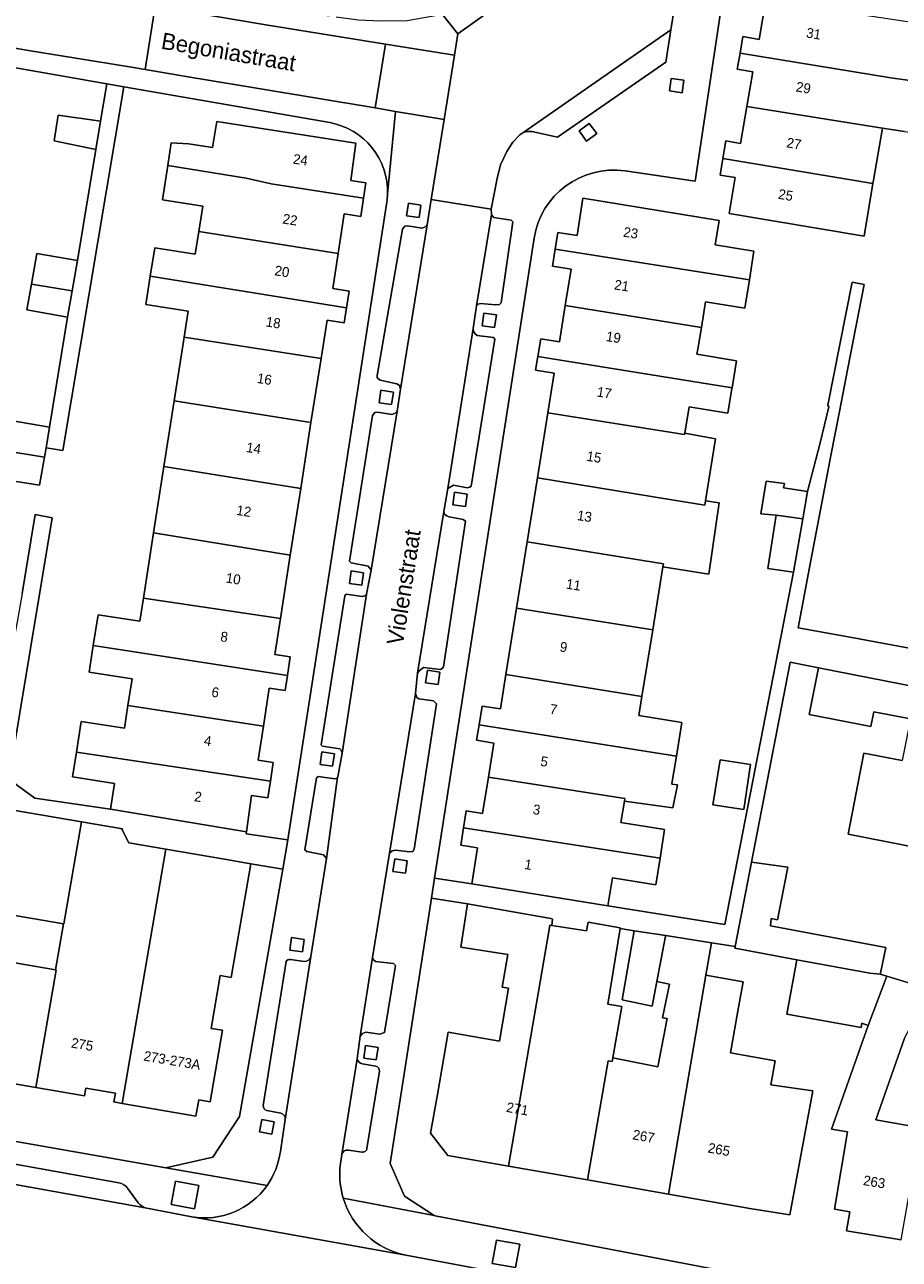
# Model space of a CAD drawing. Header units: metres. Extents: x 151448 to 154749, y 463108 to 465296.
# Tile 187 of 256: x 153318 to 153384, y 463308 to 463402. Entities that reach past the tile are written whole.
import ezdxf
from ezdxf.enums import TextEntityAlignment as Align

# ---------------------------------------------------------------- set-up
doc = ezdxf.new("R2010")
doc.units = ezdxf.units.M
for name, color, linetype, lineweight in [('B-PV-GR-GROENVOORZIENING-GV', 253, 'Continuous', 9), ('B-PV-OG-BEBOUWING-GV', 1, 'Continuous', 9), ('B-PV-OG-BEBOUWING-T18', 2, 'Continuous', 9), ('B-PV-OG-TERREIN_ERF-GV', 253, 'Continuous', 9), ('B-PV-OG-TOPOGRAFIE-T18', 2, 'Continuous', 9), ('B-PV-VH-OPENVERHARDING_BETONSTRAATSTEEN-GV', 253, 'Continuous', 9), ('B-PV-VH-OPENVERHARDING_STRAATBAKSTEEN-GV', 253, 'Continuous', 9), ('B-PV-VH-OPENVERHARDING_TEGEL-GV', 253, 'Continuous', 9)]:
    doc.layers.add(name, color=color, linetype=linetype, lineweight=lineweight)
doc.styles.add('Drong', font='txt', dxfattribs={"height": 1.8})

msp = doc.modelspace()

# ---------------------------------------------------------------- linework, layer by layer
at = {"layer": 'B-PV-GR-GROENVOORZIENING-GV', "flags": 128}
for points in [[(153366.924, 463396.603), (153367.875, 463396.469), (153368.01, 463397.42), (153367.059, 463397.554)], [(153360.824, 463394.137), (153360.051, 463393.567), (153360.62, 463392.794), (153361.393, 463393.364)], [(153346.96, 463387.124), (153347.911, 463386.99), (153348.046, 463387.941), (153347.096, 463388.075)], [(153352.691, 463378.778), (153353.642, 463378.644), (153353.777, 463379.595), (153352.826, 463379.729)], [(153344.869, 463372.926), (153345.82, 463372.792), (153345.955, 463373.743), (153345.005, 463373.877)], [(153350.469, 463365.183), (153351.42, 463365.049), (153351.555, 463366), (153350.605, 463366.134)], [(153342.61, 463359.213), (153343.561, 463359.079), (153343.696, 463360.03), (153342.746, 463360.164)], [(153348.405, 463351.677), (153349.356, 463351.543), (153349.491, 463352.494), (153348.541, 463352.628)], [(153340.389, 463345.475), (153341.34, 463345.341), (153341.475, 463346.292), (153340.525, 463346.426)], [(153345.924, 463337.353), (153346.875, 463337.219), (153347.01, 463338.17), (153346.06, 463338.304)], [(153338.094, 463331.381), (153339.045, 463331.247), (153339.18, 463332.198), (153338.23, 463332.332)], [(153343.706, 463323.185), (153344.657, 463323.051), (153344.792, 463324.002), (153343.842, 463324.136)], [(153336.717, 463317.408), (153336.903, 463318.35), (153335.961, 463318.537), (153335.775, 463317.595)], [(153329.082, 463312.066), (153330.853, 463311.742), (153331.177, 463313.512), (153329.407, 463313.837)], [(153353.454, 463307.607), (153355.225, 463307.283), (153355.549, 463309.054), (153353.778, 463309.378)]]:
    msp.add_lwpolyline(points, close=True, dxfattribs=at)
at = {"layer": 'B-PV-OG-BEBOUWING-GV', "flags": 128}
for points in [[(153372.278, 463399.466), (153383.725, 463397.587), (153385.903, 463397.281), (153385.91, 463397.334), (153385.936, 463397.37), (153386.314, 463397.316), (153386.992, 463401.379), (153387.018, 463401.532), (153376.719, 463403.083), (153374.245, 463403.5), (153373.741, 463400.511), (153372.489, 463400.722)], [(153372.278, 463399.466), (153372.072, 463398.244), (153373.238, 463398.048), (153372.794, 463395.408), (153383.09, 463393.783), (153384.763, 463393.519), (153385.362, 463393.438), (153385.903, 463397.281), (153383.725, 463397.587)], [(153323.351, 463392.15), (153323.712, 463394.297), (153320.509, 463394.751), (153320.184, 463392.811)], [(153372.794, 463395.408), (153372.325, 463392.622), (153371.205, 463392.81), (153370.978, 463391.463), (153382.374, 463389.568), (153382.417, 463389.821), (153383.09, 463393.783)], [(153328.818, 463390.943), (153334.787, 463389.992), (153336.67, 463389.547), (153343.69, 463388.474), (153343.872, 463389.639), (153342.724, 463389.794), (153343.107, 463392.633), (153332.541, 463394.293), (153332.229, 463392.308), (153330.398, 463392.596), (153329.087, 463392.663)], [(153343.69, 463388.474), (153336.67, 463389.547), (153334.787, 463389.992), (153328.818, 463390.943), (153328.411, 463388.336), (153331.481, 463387.857), (153331.181, 463385.935), (153341.758, 463384.255), (153342.229, 463387.268), (153343.471, 463387.074)], [(153382.374, 463389.568), (153370.978, 463391.463), (153370.768, 463390.214), (153371.915, 463390.021), (153371.458, 463387.309), (153381.704, 463385.584)], [(153358.233, 463384.581), (153372.988, 463382.274), (153373.336, 463384.442), (153370.394, 463384.922), (153370.696, 463386.77), (153360.352, 463388.459), (153359.898, 463385.626), (153358.438, 463385.86)], [(153342.39, 463380.128), (153342.591, 463381.415), (153341.345, 463381.609), (153341.758, 463384.255), (153331.181, 463385.935), (153330.911, 463384.208), (153327.827, 463384.69), (153327.493, 463382.549)], [(153358.233, 463384.581), (153358.027, 463383.292), (153359.444, 463383.064), (153359.002, 463380.307), (153369.343, 463378.654), (153369.658, 463380.588), (153372.639, 463380.101), (153372.988, 463382.274)], [(153318.461, 463381.947), (153321.551, 463381.42), (153321.955, 463383.72), (153318.868, 463384.262)], [(153342.39, 463380.128), (153327.493, 463382.549), (153327.156, 463380.392), (153330.377, 463379.889), (153330.069, 463377.92), (153340.458, 463376.296), (153340.914, 463379.214), (153342.216, 463379.011)], [(153321.202, 463379.431), (153321.551, 463381.42), (153318.461, 463381.947), (153318.114, 463379.974)], [(153359.002, 463380.307), (153358.562, 463377.56), (153357.142, 463377.788), (153356.925, 463376.435), (153371.672, 463374.067), (153372.002, 463376.126), (153369.01, 463376.616), (153369.074, 463377.007), (153369.343, 463378.654)], [(153340.458, 463376.296), (153330.069, 463377.92), (153329.313, 463373.075), (153339.697, 463371.424)], [(153357.68, 463372.178), (153368.068, 463370.536), (153368.081, 463370.617), (153368.409, 463372.625), (153371.363, 463372.143), (153371.64, 463373.87), (153371.672, 463374.067), (153356.925, 463376.435), (153356.758, 463375.396), (153358.16, 463375.171)], [(153328.534, 463368.091), (153338.915, 463366.415), (153339.697, 463371.424), (153329.313, 463373.075)], [(153357.68, 463372.178), (153356.89, 463367.245), (153367.252, 463365.541), (153369.599, 463365.155), (153369.654, 463365.488), (153370.411, 463370.201), (153368.081, 463370.617), (153368.068, 463370.536)], [(153316.357, 463369.312), (153319.463, 463368.809), (153319.579, 463369.503), (153319.844, 463371.09), (153316.74, 463371.608)], [(153319.463, 463368.809), (153316.357, 463369.312), (153315.998, 463367.157), (153319.079, 463366.68)], [(153338.915, 463366.415), (153328.534, 463368.091), (153327.747, 463363.05), (153338.126, 463361.364)], [(153369.654, 463365.488), (153369.599, 463365.155), (153367.252, 463365.541), (153356.89, 463367.245), (153356.108, 463362.366), (153366.462, 463360.702), (153366.424, 463360.471), (153369.913, 463359.934), (153370.682, 463365.329)], [(153375.013, 463364.391), (153377.046, 463364.112), (153377.406, 463366.186), (153375.572, 463366.475), (153375.655, 463366.806), (153374.261, 463366.992), (153373.861, 463364.504)], [(153377.046, 463364.112), (153375.013, 463364.391), (153374.392, 463360.361), (153376.344, 463360.062)], [(153327.747, 463363.05), (153326.975, 463358.105), (153337.377, 463356.567), (153338.126, 463361.364)], [(153366.424, 463360.471), (153366.462, 463360.702), (153356.108, 463362.366), (153355.304, 463357.349), (153365.646, 463355.705)], [(153323.167, 463354.518), (153337.903, 463352.231), (153338.125, 463353.649), (153336.95, 463353.833), (153337.377, 463356.567), (153326.975, 463358.105), (153326.7, 463356.347), (153323.53, 463356.842)], [(153365.646, 463355.705), (153355.304, 463357.349), (153354.496, 463352.307), (153364.819, 463350.643)], [(153325.796, 463349.959), (153336.081, 463348.387), (153336.532, 463351.272), (153337.724, 463351.086), (153337.903, 463352.231), (153323.167, 463354.518), (153322.848, 463352.474), (153326.109, 463351.965)], [(153397.215, 463349.098), (153378.231, 463352.817), (153377.537, 463349.276), (153382.209, 463348.361), (153382.428, 463349.476), (153385.216, 463348.93), (153384.597, 463345.769), (153381.687, 463346.339), (153380.481, 463340.182), (153394.914, 463337.354)], [(153354.496, 463352.307), (153354.076, 463349.689), (153352.688, 463349.911), (153352.461, 463348.495), (153367.448, 463346.105), (153367.865, 463348.661), (153364.583, 463349.197), (153364.819, 463350.643)], [(153325.796, 463349.959), (153325.526, 463348.229), (153322.246, 463348.741), (153321.884, 463346.423), (153336.614, 463344.207), (153336.835, 463345.623), (153335.678, 463345.804), (153336.081, 463348.387)], [(153352.461, 463348.495), (153352.271, 463347.311), (153353.589, 463347.1), (153353.176, 463344.52), (153363.535, 463342.885), (153363.504, 463342.696), (153367.17, 463342.179), (153367.522, 463343.936), (153367.105, 463343.971), (153367.111, 463344.043), (153367.448, 463346.105)], [(153336.614, 463344.207), (153321.884, 463346.423), (153321.588, 463344.527), (153324.771, 463344.03), (153324.467, 463342.086), (153334.793, 463340.373), (153335.177, 463343.13), (153336.415, 463342.937)], [(153373.063, 463345.473), (153370.766, 463345.824), (153370.225, 463342.419), (153372.576, 463342.067)], [(153353.176, 463344.52), (153352.734, 463341.76), (153351.483, 463341.961), (153351.277, 463340.678), (153366.202, 463338.371), (153366.548, 463340.531), (153363.237, 463341.062), (153363.504, 463342.696), (153363.535, 463342.885)], [(153320.894, 463333.386), (153320.938, 463333.378), (153322.265, 463341.13), (153314.986, 463342.375), (153313.66, 463334.623)], [(153322.265, 463341.13), (153320.938, 463333.378), (153320.894, 463333.386), (153320.294, 463329.882), (153320.339, 463329.874), (153318.812, 463320.95), (153322.503, 463320.318), (153322.604, 463320.911), (153324.847, 463320.528), (153324.732, 463319.858), (153325.364, 463319.75), (153328.667, 463339.044), (153325.877, 463339.522), (153325.367, 463340.515), (153325.381, 463340.597)], [(153351.908, 463336.405), (153362.243, 463334.748), (153362.582, 463336.865), (153365.876, 463336.337), (153366.202, 463338.371), (153351.277, 463340.678), (153351.065, 463339.354), (153352.348, 463339.149)], [(153328.667, 463339.044), (153325.364, 463319.75), (153330.959, 463318.793), (153331.169, 463320.016), (153332.042, 463319.866), (153332.972, 463325.298), (153332.106, 463325.446), (153332.791, 463329.453), (153333.644, 463329.307), (153335.121, 463337.942), (153333.127, 463338.281)], [(153375.901, 463337.684), (153373.141, 463338.072), (153371.917, 463331.665), (153371.889, 463331.532), (153376.582, 463330.657), (153382.125, 463329.623), (153382.91, 463329.562), (153382.933, 463329.638), (153383.339, 463331.584), (153374.583, 463333.234), (153374.637, 463333.775), (153375.123, 463333.694)], [(153349.295, 463320.438), (153348.783, 463317.481), (153350.091, 463315.807), (153354.699, 463314.998), (153357.8, 463333.096), (153357.828, 463333.288), (153357.988, 463333.264), (153358.042, 463333.724), (153357.922, 463333.795), (153351.572, 463334.903), (153351.088, 463331.603), (153354.651, 463331.053), (153354.22, 463328.572), (153354.7, 463328.488), (153354.002, 463324.477), (153350.112, 463325.154)], [(153320.294, 463329.882), (153316.467, 463330.537), (153316.824, 463332.621), (153314.472, 463333.023), (153312.703, 463322.679), (153315.235, 463322.246), (153315.121, 463321.581), (153318.812, 463320.95), (153320.339, 463329.874)], [(153354.699, 463314.998), (153360.7, 463313.945), (153362.272, 463322.982), (153362.56, 463322.932), (153362.608, 463323.209), (153362.743, 463323.939), (153363.303, 463327.093), (153362.228, 463327.283), (153363.169, 463333.024), (153363.177, 463333.074), (153360.745, 463333.507), (153360.719, 463333.384), (153360.61, 463332.858), (153357.988, 463333.264), (153357.828, 463333.288), (153357.8, 463333.096)], [(153366.623, 463332.432), (153366.637, 463332.506), (153364.231, 463332.858), (153363.339, 463327.615), (153365.609, 463327.128), (153365.968, 463329.006)], [(153360.7, 463313.945), (153366.834, 463312.869), (153369.679, 463329.481), (153370.101, 463331.943), (153366.637, 463332.506), (153366.623, 463332.432), (153365.968, 463329.006), (153366.933, 463328.803), (153366.392, 463326.236), (153366.744, 463326.182), (153366.04, 463322.533), (153362.608, 463323.209), (153362.56, 463322.932), (153362.272, 463322.982)], [(153382.011, 463325.673), (153383.432, 463329.404), (153382.91, 463329.562), (153382.125, 463329.623), (153376.582, 463330.657), (153375.838, 463326.527), (153381.477, 463325.511), (153381.529, 463325.842)], [(153372.194, 463327.183), (153372.516, 463328.97), (153369.679, 463329.481), (153366.834, 463312.869), (153373.035, 463311.781), (153376.052, 463311.293), (153377.815, 463320.698), (153374.622, 463321.154), (153374.944, 463322.989), (153371.562, 463323.583)], [(153383.432, 463329.404), (153382.011, 463325.673), (153379.228, 463317.788), (153380.431, 463317.586), (153379.448, 463311.721), (153380.615, 463311.525), (153380.375, 463310.089), (153384.519, 463309.394), (153386.002, 463317.903), (153382.579, 463318.499), (153384.768, 463324.7), (153386.747, 463328.402)]]:
    msp.add_lwpolyline(points, close=True, dxfattribs=at)
at = {"layer": 'B-PV-OG-TERREIN_ERF-GV', "flags": 128}
for points in [[(153371.01, 463403.928), (153368.873, 463389.764), (153363.544, 463390.529)], [(153384.763, 463393.519), (153383.09, 463393.783), (153382.417, 463389.821), (153382.374, 463389.568), (153381.704, 463385.584), (153371.458, 463387.309), (153371.915, 463390.021), (153370.768, 463390.214), (153370.978, 463391.463), (153371.205, 463392.81), (153372.325, 463392.622), (153372.794, 463395.408), (153373.238, 463398.048), (153372.072, 463398.244), (153372.278, 463399.466), (153372.489, 463400.722), (153373.741, 463400.511), (153374.245, 463403.5)], [(153316.74, 463371.608), (153319.844, 463371.09), (153321.202, 463379.431), (153318.114, 463379.974), (153318.461, 463381.947), (153318.868, 463384.262), (153321.955, 463383.72), (153323.351, 463392.15), (153320.184, 463392.811), (153320.509, 463394.751), (153323.712, 463394.297), (153324.189, 463397.133), (153307.428, 463400.088)], [(153341.116, 463394.194), (153325.48, 463396.909), (153320.85, 463369.307), (153319.579, 463369.503), (153319.463, 463368.809), (153319.079, 463366.68), (153315.998, 463367.157)], [(153326.975, 463358.105), (153327.747, 463363.05), (153328.534, 463368.091), (153329.313, 463373.075), (153330.069, 463377.92), (153330.377, 463379.889), (153327.156, 463380.392), (153327.493, 463382.549), (153327.827, 463384.69), (153330.911, 463384.208), (153331.181, 463385.935), (153331.481, 463387.857), (153328.411, 463388.336), (153328.818, 463390.943), (153329.087, 463392.663), (153330.398, 463392.596), (153332.229, 463392.308), (153332.541, 463394.293), (153343.107, 463392.633), (153342.724, 463389.794), (153343.872, 463389.639), (153343.69, 463388.474), (153343.471, 463387.074), (153342.229, 463387.268), (153341.758, 463384.255), (153341.345, 463381.609), (153342.591, 463381.415), (153342.39, 463380.128), (153342.216, 463379.011), (153340.914, 463379.214), (153340.458, 463376.296), (153339.697, 463371.424), (153338.915, 463366.415), (153338.126, 463361.364), (153337.377, 463356.567), (153336.95, 463353.833), (153338.125, 463353.649), (153337.903, 463352.231), (153337.724, 463351.086), (153336.532, 463351.272), (153336.081, 463348.387), (153335.678, 463345.804), (153336.835, 463345.623), (153336.614, 463344.207), (153336.415, 463342.937), (153335.177, 463343.13), (153334.793, 463340.373), (153334.77, 463340.206), (153337.948, 463339.762), (153345.454, 463388.153)], [(153351.277, 463340.678), (153351.483, 463341.961), (153352.734, 463341.76), (153353.176, 463344.52), (153353.589, 463347.1), (153352.271, 463347.311), (153352.461, 463348.495), (153352.688, 463349.911), (153354.076, 463349.689), (153354.496, 463352.307), (153355.304, 463357.349), (153356.108, 463362.366), (153356.89, 463367.245), (153357.68, 463372.178), (153358.16, 463375.171), (153356.758, 463375.396), (153356.925, 463376.435), (153357.142, 463377.788), (153358.562, 463377.56), (153359.002, 463380.307), (153359.444, 463383.064), (153358.027, 463383.292), (153358.233, 463384.581), (153358.438, 463385.86), (153359.898, 463385.626), (153360.352, 463388.459), (153370.696, 463386.77), (153370.394, 463384.922), (153373.336, 463384.442), (153372.988, 463382.274), (153372.639, 463380.101), (153369.658, 463380.588), (153369.343, 463378.654), (153369.074, 463377.007), (153369.01, 463376.616), (153372.002, 463376.126), (153371.672, 463374.067), (153371.64, 463373.87), (153371.363, 463372.143), (153368.409, 463372.625), (153368.081, 463370.617), (153370.411, 463370.201), (153369.654, 463365.488), (153370.682, 463365.329), (153369.913, 463359.934), (153366.424, 463360.471), (153365.646, 463355.705), (153364.819, 463350.643), (153364.583, 463349.197), (153367.865, 463348.661), (153367.448, 463346.105), (153367.111, 463344.043), (153367.105, 463343.971), (153367.522, 463343.936), (153367.17, 463342.179), (153363.504, 463342.696), (153363.237, 463341.062), (153366.548, 463340.531), (153366.202, 463338.371), (153365.876, 463336.337), (153362.582, 463336.865), (153362.243, 463334.748), (153371.115, 463333.325), (153376.344, 463360.062), (153374.392, 463360.361), (153375.013, 463364.391), (153373.861, 463364.504), (153374.261, 463366.992), (153375.655, 463366.806), (153375.572, 463366.475), (153377.406, 463366.186), (153378.369, 463369.883), (153379.018, 463372.612), (153378.94, 463372.753), (153380.79, 463382.078), (153381.715, 463381.915), (153380.471, 463375.571), (153379.825, 463372.275), (153379.195, 463369.061), (153377.558, 463360.429), (153376.689, 463355.848), (153380.759, 463355.103), (153387.463, 463353.875)], [(153356.634, 463385.415), (153349.077, 463336.846), (153351.908, 463336.405), (153352.348, 463339.149), (153351.065, 463339.354), (153351.277, 463340.678)], [(153317.776, 463358.462), (153318.759, 463364.45), (153320.043, 463364.204), (153316.747, 463344.354), (153318.736, 463342.929), (153324.467, 463342.086), (153324.771, 463344.03), (153321.588, 463344.527), (153321.884, 463346.423), (153322.246, 463348.741), (153325.526, 463348.229), (153325.796, 463349.959), (153326.109, 463351.965), (153322.848, 463352.474), (153323.167, 463354.518), (153323.53, 463356.842), (153326.7, 463356.347), (153326.975, 463358.105)], [(153385.216, 463348.93), (153382.428, 463349.476), (153382.209, 463348.361), (153377.537, 463349.276), (153378.231, 463352.817), (153376.091, 463353.236), (153376.038, 463352.965), (153373.141, 463338.072), (153375.901, 463337.684), (153375.123, 463333.694), (153374.637, 463333.775), (153374.583, 463333.234), (153383.339, 463331.584), (153382.933, 463329.638), (153382.91, 463329.562), (153383.432, 463329.404), (153386.747, 463328.402)], [(153394.914, 463337.354), (153380.481, 463340.182), (153381.687, 463346.339), (153384.597, 463345.769)], [(153310.926, 463317.959), (153328.664, 463314.862), (153332.255, 463315.679), (153334.264, 463318.764), (153337.556, 463337.528), (153335.121, 463337.942), (153333.644, 463329.307), (153332.791, 463329.453), (153332.106, 463325.446), (153332.972, 463325.298), (153332.042, 463319.866), (153331.169, 463320.016), (153330.959, 463318.793), (153325.364, 463319.75), (153324.732, 463319.858), (153324.847, 463320.528), (153322.604, 463320.911), (153322.503, 463320.318), (153318.812, 463320.95), (153315.121, 463321.581)], [(153316.467, 463330.537), (153320.294, 463329.882), (153320.894, 463333.386), (153313.66, 463334.623)], [(153354.699, 463314.998), (153350.091, 463315.807), (153348.783, 463317.481), (153349.295, 463320.438), (153350.112, 463325.154), (153354.002, 463324.477), (153354.7, 463328.488), (153354.22, 463328.572), (153354.651, 463331.053), (153351.088, 463331.603), (153351.572, 463334.903), (153348.84, 463335.328), (153346.589, 463320.859), (153345.7, 463315.2), (153346.8, 463312.7), (153349.042, 463311.238), (153349.126, 463311.222), (153378.271, 463305.653), (153385.461, 463304.267)], [(153384.519, 463309.394), (153380.375, 463310.089), (153380.615, 463311.525), (153379.448, 463311.721), (153380.431, 463317.586), (153379.228, 463317.788), (153382.011, 463325.673), (153381.529, 463325.842), (153381.477, 463325.511), (153375.838, 463326.527), (153376.582, 463330.657), (153371.889, 463331.532), (153371.917, 463331.665), (153370.101, 463331.943), (153369.679, 463329.481), (153372.516, 463328.97), (153372.194, 463327.183), (153371.562, 463323.583), (153374.944, 463322.989), (153374.622, 463321.154), (153377.815, 463320.698), (153376.052, 463311.293), (153373.035, 463311.781), (153366.834, 463312.869), (153360.7, 463313.945), (153354.699, 463314.998)], [(153384.768, 463324.7), (153382.579, 463318.499), (153386.002, 463317.903)]]:
    msp.add_lwpolyline(points, dxfattribs=at)
for points in [[(153321.955, 463383.72), (153321.551, 463381.42), (153321.202, 463379.431), (153319.844, 463371.09), (153319.579, 463369.503), (153320.85, 463369.307), (153325.48, 463396.909), (153324.189, 463397.133), (153323.712, 463394.297), (153323.351, 463392.15)], [(153324.467, 463342.086), (153318.736, 463342.929), (153316.747, 463344.354), (153320.043, 463364.204), (153318.759, 463364.45), (153317.776, 463358.462), (153317.382, 463356.3), (153316.988, 463354.138), (153314.986, 463342.375), (153322.265, 463341.13), (153325.381, 463340.597), (153325.367, 463340.515), (153325.877, 463339.522), (153328.667, 463339.044), (153333.127, 463338.281), (153335.121, 463337.942), (153337.556, 463337.528), (153337.948, 463339.762), (153334.77, 463340.206), (153334.793, 463340.373)], [(153373.063, 463345.473), (153372.576, 463342.067), (153370.225, 463342.419), (153370.766, 463345.824)], [(153366.933, 463328.803), (153365.968, 463329.006), (153365.609, 463327.128), (153363.339, 463327.615), (153364.231, 463332.858), (153363.169, 463333.024), (153362.228, 463327.283), (153363.303, 463327.093), (153362.743, 463323.939), (153362.608, 463323.209), (153366.04, 463322.533), (153366.744, 463326.182), (153366.392, 463326.236)]]:
    msp.add_lwpolyline(points, close=True, dxfattribs=at)
at = {"layer": 'B-PV-OG-TERREIN_ERF-GV'}
for points in [[(153345.508, 463388.764, 0.374882), (153341.116, 463394.194)], [(153363.544, 463390.529, 0.410171), (153356.634, 463385.415)], [(153345.454, 463388.153, 0.029375), (153345.508, 463388.764)]]:
    msp.add_lwpolyline(points, format="xyb", dxfattribs=at)
at = {"layer": 'B-PV-VH-OPENVERHARDING_BETONSTRAATSTEEN-GV', "flags": 128}
for points in [[(153360.695, 463407.96), (153350.85, 463400.925), (153350.588, 463399.305), (153349.806, 463394.438), (153348.825, 463388.351), (153353.374, 463387.615), (153353.832, 463389.966), (153354.093, 463390.99), (153354.564, 463392.012), (153355.031, 463392.717), (153355.566, 463393.274), (153355.864, 463393.47), (153367.021, 463401.242), (153367.391, 463403.621)], [(153310.646, 463400.951), (153318.397, 463399.644), (153325.913, 463398.431), (153327.095, 463398.226), (153327.856, 463403.04), (153325.206, 463403.515), (153302.319, 463407.461)], [(153347.633, 463350.866), (153347.795, 463352.396), (153349.773, 463364.69), (153350.095, 463366.437), (153352.02, 463378.582), (153352.237, 463380.12), (153352.267, 463380.261), (153352.271, 463380.281), (153353.397, 463387.197), (153353.374, 463387.615), (153348.825, 463388.351), (153348.517, 463386.44), (153346.507, 463373.969), (153346.237, 463372.302), (153344.256, 463360.235), (153343.901, 463358.393), (153342.055, 463346.324), (153341.725, 463344.529), (153341.715, 463344.507), (153340.877, 463338.328), (153339.687, 463330.888), (153337.741, 463318.522), (153337.37, 463316.094)], [(153341.889, 463314.831), (153342.05, 463315.879), (153343.194, 463323.123), (153343.439, 463324.848), (153344.377, 463330.828), (153345.666, 463338.754), (153347.633, 463350.866)], [(153337.741, 463318.522), (153339.687, 463330.888)], [(153337.811, 463330.51), (153336.078, 463319.584)], [(153339.188, 463330.523), (153338.142, 463330.68)], [(153343.194, 463323.123), (153342.05, 463315.879)], [(153344.63, 463322.574), (153343.582, 463322.75)], [(153343.943, 463316.324), (153344.895, 463322.207)], [(153336.343, 463319.209), (153337.401, 463319.007)], [(153325.113, 463313.715), (153310.723, 463316.291)], [(153342.535, 463316.212), (153343.579, 463316.059)], [(153308.043, 463315.235), (153327.093, 463311.834)], [(153326.585, 463312.19), (153325.767, 463313.314)], [(153330.653, 463311.143), (153346.888, 463308.237)]]:
    msp.add_lwpolyline(points, dxfattribs=at)
for points in [[(153367.021, 463401.242), (153355.864, 463393.47), (153356.152, 463393.533), (153356.466, 463393.531), (153358.408, 463393.088), (153366.641, 463398.788)], [(153353.397, 463387.197), (153352.271, 463380.281), (153352.402, 463380.416), (153352.571, 463380.469), (153353.731, 463380.358), (153354.006, 463380.385), (153354.142, 463380.527), (153355.03, 463386.658), (153354.893, 463386.802), (153353.585, 463387.003)], [(153348.517, 463386.44), (153348.375, 463386.282), (153348.129, 463386.189), (153347.019, 463386.364), (153346.819, 463386.335), (153346.657, 463386.099), (153344.728, 463374.994), (153344.73, 463374.819), (153344.942, 463374.649), (153346.223, 463374.359), (153346.421, 463374.234), (153346.507, 463373.969)], [(153350.095, 463366.437), (153350.522, 463366.668), (153351.548, 463366.478), (153351.757, 463366.533), (153351.859, 463366.613), (153353.651, 463377.76), (153353.545, 463377.887), (153352.326, 463378.05), (153352.155, 463378.164), (153352.028, 463378.347), (153352.02, 463378.582)], [(153346.237, 463372.302), (153346.095, 463372.144), (153345.849, 463372.051), (153344.739, 463372.226), (153344.539, 463372.197), (153344.377, 463371.961), (153342.623, 463360.899), (153342.753, 463360.779), (153344.039, 463360.523), (153344.256, 463360.235)], [(153347.795, 463352.396), (153347.905, 463352.594), (153348.238, 463352.825), (153349.52, 463352.686), (153349.658, 463352.759), (153349.766, 463352.898), (153351.427, 463363.951), (153351.252, 463364.069), (153350.203, 463364.266), (153349.995, 463364.349), (153349.841, 463364.473), (153349.773, 463364.69)], [(153342.055, 463346.324), (153343.901, 463358.393), (153343.779, 463358.28), (153343.594, 463358.218), (153342.376, 463358.397), (153342.257, 463358.268), (153340.469, 463346.973), (153340.56, 463346.863), (153341.877, 463346.674), (153342, 463346.571)], [(153347.633, 463350.866), (153345.666, 463338.754), (153345.866, 463338.923), (153346.11, 463338.984), (153347.206, 463338.844), (153347.437, 463338.876), (153347.544, 463339.039), (153349.232, 463350.078), (153349.005, 463350.295), (153347.887, 463350.45), (153347.723, 463350.551)], [(153341.715, 463344.507), (153341.682, 463344.443), (153341.513, 463344.377), (153340.248, 463344.551), (153340.121, 463344.452), (153339.231, 463339.002), (153339.374, 463338.87), (153340.66, 463338.614), (153340.877, 463338.328)], [(153344.377, 463330.828), (153343.439, 463324.848), (153343.62, 463325.065), (153343.85, 463325.153), (153344.921, 463325.011), (153345.272, 463325.141), (153346.108, 463330.213), (153345.962, 463330.38), (153344.601, 463330.522), (153344.446, 463330.635)]]:
    msp.add_lwpolyline(points, close=True, dxfattribs=at)
at = {"layer": 'B-PV-VH-OPENVERHARDING_BETONSTRAATSTEEN-GV'}
for points in [[(153339.687, 463330.888, -0.363304), (153339.188, 463330.523)], [(153338.142, 463330.68, 0.361763), (153337.811, 463330.51)], [(153343.582, 463322.75, -0.227375), (153343.194, 463323.123)], [(153344.895, 463322.207, 0.383147), (153344.63, 463322.574)], [(153336.078, 463319.584, 0.390895), (153336.343, 463319.209)], [(153337.401, 463319.007, -0.403734), (153337.741, 463318.522)], [(153337.37, 463316.094, -0.121616), (153336.362, 463313.514)], [(153342.05, 463315.879, -0.398406), (153342.535, 463316.212)], [(153343.579, 463316.059, 0.430927), (153343.943, 463316.324)], [(153342.15, 463312.551, -0.09167), (153341.889, 463314.831)], [(153325.767, 463313.314, 0.190693), (153325.113, 463313.715)], [(153336.362, 463313.514, -0.289338), (153330.653, 463311.143)], [(153327.093, 463311.834, -0.122557), (153326.585, 463312.19)], [(153346.888, 463308.237, -0.273797), (153342.15, 463312.551)]]:
    msp.add_lwpolyline(points, format="xyb", dxfattribs=at)
at = {"layer": 'B-PV-VH-OPENVERHARDING_STRAATBAKSTEEN-GV', "flags": 128}
msp.add_lwpolyline([(153327.095, 463398.226), (153331.114, 463397.54), (153331.132, 463397.537), (153344.578, 463395.308), (153345.356, 463400.15), (153336.272, 463401.618), (153327.856, 463403.04)], close=True, dxfattribs=at)
msp.add_lwpolyline([(153311.483, 463307.827), (153334.159, 463303.761), (153338.215, 463303.035), (153345.994, 463301.641), (153362.378, 463298.717), (153369.717, 463297.395), (153370.514, 463297.252), (153382.958, 463295.028), (153384.139, 463301.426), (153381.307, 463301.913), (153364.918, 463304.969), (153363.15, 463305.308), (153354.716, 463306.765), (153346.888, 463308.237), (153330.653, 463311.143), (153327.093, 463311.834), (153308.043, 463315.235), (153291.337, 463318.269), (153285.837, 463319.284), (153272.753, 463321.702), (153250.195, 463325.777), (153249.933, 463325.767)], dxfattribs=at)
at = {"layer": 'B-PV-VH-OPENVERHARDING_TEGEL-GV', "flags": 128}
for points in [[(153349.68, 463402.402), (153350.85, 463400.925), (153360.695, 463407.96), (153362.197, 463409.32), (153363.487, 463411.169), (153363.98, 463411.962), (153364.255, 463412.584), (153365.391, 463420.267)], [(153341.069, 463402.272), (153326.79, 463404.785), (153325.474, 463405.018), (153325.206, 463403.515), (153327.856, 463403.04), (153336.272, 463401.618), (153345.356, 463400.15), (153350.588, 463399.305)], [(153367.391, 463403.621), (153367.021, 463401.242), (153366.641, 463398.788), (153358.408, 463393.088), (153356.466, 463393.531), (153356.152, 463393.533), (153355.864, 463393.47), (153355.566, 463393.274), (153355.031, 463392.717), (153354.564, 463392.012), (153354.093, 463390.99), (153353.832, 463389.966), (153353.374, 463387.615), (153353.397, 463387.197), (153353.585, 463387.003), (153354.893, 463386.802), (153355.03, 463386.658), (153354.142, 463380.527), (153354.006, 463380.385), (153353.731, 463380.358), (153352.571, 463380.469), (153352.402, 463380.416), (153352.271, 463380.281), (153352.267, 463380.261), (153352.237, 463380.12), (153352.02, 463378.582), (153352.028, 463378.347), (153352.155, 463378.164), (153352.326, 463378.05), (153353.545, 463377.887), (153353.651, 463377.76), (153351.859, 463366.613), (153351.757, 463366.533), (153351.548, 463366.478), (153350.522, 463366.668), (153350.095, 463366.437), (153349.773, 463364.69), (153349.841, 463364.473), (153349.995, 463364.349), (153350.203, 463364.266), (153351.252, 463364.069), (153351.427, 463363.951), (153349.766, 463352.898), (153349.658, 463352.759), (153349.52, 463352.686), (153348.238, 463352.825), (153347.905, 463352.594), (153347.795, 463352.396)], [(153363.544, 463390.529), (153368.873, 463389.764), (153371.01, 463403.928)], [(153350.588, 463399.305), (153350.85, 463400.925), (153349.68, 463402.402), (153349.58, 463402.378), (153349.554, 463402.373), (153347.006, 463401.924), (153344.979, 463401.902), (153343.317, 463401.968), (153341.602, 463402.207)], [(153327.095, 463398.226), (153325.913, 463398.431), (153318.397, 463399.644), (153310.646, 463400.951), (153309.713, 463400.875), (153308.797, 463400.671), (153308.095, 463400.417), (153307.428, 463400.088), (153324.189, 463397.133), (153325.48, 463396.909), (153341.116, 463394.194)], [(153345.508, 463388.764), (153346.117, 463395.05), (153344.578, 463395.308), (153331.132, 463397.537), (153331.114, 463397.54), (153327.095, 463398.226)], [(153348.517, 463386.44), (153348.825, 463388.351), (153349.806, 463394.438), (153346.117, 463395.05), (153345.508, 463388.764)], [(153345.454, 463388.153), (153337.948, 463339.762), (153337.556, 463337.528), (153334.264, 463318.764), (153332.255, 463315.679), (153328.664, 463314.862), (153336.362, 463313.514)], [(153339.687, 463330.888), (153340.877, 463338.328), (153340.66, 463338.614), (153339.374, 463338.87), (153339.231, 463339.002), (153340.121, 463344.452), (153340.248, 463344.551), (153341.513, 463344.377), (153341.682, 463344.443), (153341.715, 463344.507), (153341.725, 463344.529), (153342.055, 463346.324), (153342, 463346.571), (153341.877, 463346.674), (153340.56, 463346.863), (153340.469, 463346.973), (153342.257, 463358.268), (153342.376, 463358.397), (153343.594, 463358.218), (153343.779, 463358.28), (153343.901, 463358.393), (153344.256, 463360.235), (153344.039, 463360.523), (153342.753, 463360.779), (153342.623, 463360.899), (153344.377, 463371.961), (153344.539, 463372.197), (153344.739, 463372.226), (153345.849, 463372.051), (153346.095, 463372.144), (153346.237, 463372.302), (153346.507, 463373.969), (153346.421, 463374.234), (153346.223, 463374.359), (153344.942, 463374.649), (153344.73, 463374.819), (153344.728, 463374.994), (153346.657, 463386.099), (153346.819, 463386.335), (153347.019, 463386.364), (153348.129, 463386.189), (153348.375, 463386.282), (153348.517, 463386.44)], [(153342.15, 463312.551), (153349.042, 463311.238), (153346.8, 463312.7), (153345.7, 463315.2), (153346.589, 463320.859), (153348.84, 463335.328), (153349.077, 463336.846), (153356.634, 463385.415)], [(153387.463, 463353.875), (153380.759, 463355.103), (153376.689, 463355.848), (153377.558, 463360.429), (153379.195, 463369.061), (153379.825, 463372.275), (153380.471, 463375.571), (153381.715, 463381.915), (153380.79, 463382.078), (153378.94, 463372.753), (153379.018, 463372.612), (153378.369, 463369.883), (153377.406, 463366.186), (153377.046, 463364.112), (153376.344, 463360.062), (153371.115, 463333.325), (153362.243, 463334.748), (153351.908, 463336.405), (153349.077, 463336.846), (153348.84, 463335.328), (153351.572, 463334.903), (153357.922, 463333.795), (153358.042, 463333.724), (153357.988, 463333.264), (153360.61, 463332.858), (153360.719, 463333.384), (153360.745, 463333.507), (153363.177, 463333.074), (153363.169, 463333.024), (153364.231, 463332.858), (153366.637, 463332.506), (153370.101, 463331.943), (153371.917, 463331.665), (153373.141, 463338.072), (153376.038, 463352.965), (153376.091, 463353.236), (153378.231, 463352.817), (153397.215, 463349.098)], [(153347.795, 463352.396), (153347.633, 463350.866), (153347.723, 463350.551), (153347.887, 463350.45), (153349.005, 463350.295), (153349.232, 463350.078), (153347.544, 463339.039), (153347.437, 463338.876), (153347.206, 463338.844), (153346.11, 463338.984), (153345.866, 463338.923), (153345.666, 463338.754), (153344.377, 463330.828), (153344.446, 463330.635), (153344.601, 463330.522), (153345.962, 463330.38), (153346.108, 463330.213), (153345.272, 463325.141), (153344.921, 463325.011), (153343.85, 463325.153), (153343.62, 463325.065), (153343.439, 463324.848), (153343.194, 463323.123)], [(153336.078, 463319.584), (153337.811, 463330.51)], [(153338.142, 463330.68), (153339.188, 463330.523)], [(153328.664, 463314.862), (153310.926, 463317.959), (153311.437, 463321.035), (153310.439, 463321.204), (153296.024, 463323.614), (153295.948, 463323.63), (153292.346, 463324.244), (153291.893, 463321.561), (153291.337, 463318.269), (153308.043, 463315.235)], [(153343.582, 463322.75), (153344.63, 463322.574)], [(153344.895, 463322.207), (153343.943, 463316.324)], [(153337.401, 463319.007), (153336.343, 463319.209)], [(153337.37, 463316.094), (153337.741, 463318.522)], [(153310.723, 463316.291), (153325.113, 463313.715)], [(153342.05, 463315.879), (153341.889, 463314.831)], [(153343.579, 463316.059), (153342.535, 463316.212)], [(153336.362, 463313.514), (153328.664, 463314.862)], [(153325.767, 463313.314), (153326.585, 463312.19)], [(153378.271, 463305.653), (153349.126, 463311.222), (153349.042, 463311.238), (153342.15, 463312.551)], [(153327.093, 463311.834), (153330.653, 463311.143)], [(153346.888, 463308.237), (153354.716, 463306.765)]]:
    msp.add_lwpolyline(points, dxfattribs=at)
for points in [[(153350.588, 463399.305), (153345.356, 463400.15), (153344.578, 463395.308), (153346.117, 463395.05), (153349.806, 463394.438)], [(153366.924, 463396.603), (153367.059, 463397.554), (153368.01, 463397.42), (153367.875, 463396.469)], [(153360.824, 463394.137), (153361.393, 463393.364), (153360.62, 463392.794), (153360.051, 463393.567)], [(153346.96, 463387.124), (153347.096, 463388.075), (153348.046, 463387.941), (153347.911, 463386.99)], [(153352.691, 463378.778), (153352.826, 463379.729), (153353.777, 463379.595), (153353.642, 463378.644)], [(153344.869, 463372.926), (153345.005, 463373.877), (153345.955, 463373.743), (153345.82, 463372.792)], [(153350.469, 463365.183), (153350.605, 463366.134), (153351.555, 463366), (153351.42, 463365.049)], [(153342.61, 463359.213), (153342.746, 463360.164), (153343.696, 463360.03), (153343.561, 463359.079)], [(153348.405, 463351.677), (153348.541, 463352.628), (153349.491, 463352.494), (153349.356, 463351.543)], [(153340.389, 463345.475), (153340.525, 463346.426), (153341.475, 463346.292), (153341.34, 463345.341)], [(153345.924, 463337.353), (153346.06, 463338.304), (153347.01, 463338.17), (153346.875, 463337.219)], [(153338.094, 463331.381), (153338.23, 463332.332), (153339.18, 463332.198), (153339.045, 463331.247)], [(153343.706, 463323.185), (153343.842, 463324.136), (153344.792, 463324.002), (153344.657, 463323.051)], [(153336.717, 463317.408), (153335.775, 463317.595), (153335.961, 463318.537), (153336.903, 463318.35)], [(153329.082, 463312.066), (153329.407, 463313.837), (153331.177, 463313.512), (153330.853, 463311.742)], [(153353.454, 463307.607), (153353.778, 463309.378), (153355.549, 463309.054), (153355.225, 463307.283)]]:
    msp.add_lwpolyline(points, close=True, dxfattribs=at)
at = {"layer": 'B-PV-VH-OPENVERHARDING_TEGEL-GV'}
for points in [[(153341.116, 463394.194, -0.374882), (153345.508, 463388.764)], [(153356.634, 463385.415, -0.410171), (153363.544, 463390.529)], [(153345.508, 463388.764, -0.029375), (153345.454, 463388.153)], [(153339.188, 463330.523, 0.363304), (153339.687, 463330.888)], [(153337.811, 463330.51, -0.361763), (153338.142, 463330.68)], [(153343.194, 463323.123, 0.227375), (153343.582, 463322.75)], [(153344.63, 463322.574, -0.383147), (153344.895, 463322.207)], [(153336.343, 463319.209, -0.390895), (153336.078, 463319.584)], [(153337.741, 463318.522, 0.403734), (153337.401, 463319.007)], [(153336.362, 463313.514, 0.121616), (153337.37, 463316.094)], [(153342.535, 463316.212, 0.398406), (153342.05, 463315.879)], [(153343.943, 463316.324, -0.430927), (153343.579, 463316.059)], [(153341.889, 463314.831, 0.09167), (153342.15, 463312.551)], [(153325.113, 463313.715, -0.190693), (153325.767, 463313.314)], [(153330.653, 463311.143, 0.289338), (153336.362, 463313.514)], [(153326.585, 463312.19, 0.122557), (153327.093, 463311.834)], [(153342.15, 463312.551, 0.273797), (153346.888, 463308.237)]]:
    msp.add_lwpolyline(points, format="xyb", dxfattribs=at)

# ---------------------------------------------------------------- texts
at = {"layer": 'B-PV-OG-BEBOUWING-T18', "style": 'Drong'}
for s, rotation, p in [('31', 350.4, (153377.871, 463400.949)), ('29', 350.4, (153377.093, 463396.85)), ('27', 350.4, (153376.38, 463392.613)), ('24', 352.3, (153338.903, 463391.388)), ('25', 350.4, (153375.749, 463388.704)), ('22', 351.1, (153338.113, 463386.835)), ('23', 350.9, (153363.982, 463385.831)), ('20', 351.1, (153337.499, 463382.904)), ('21', 350.9, (153363.298, 463381.833)), ('18', 351.1, (153336.835, 463379.019)), ('19', 350.9, (153362.668, 463377.905)), ('16', 351.1, (153336.165, 463374.731)), ('17', 350.9, (153361.975, 463373.697)), ('14', 351.1, (153335.346, 463369.485)), ('15', 350.9, (153361.192, 463368.813)), ('12', 351.1, (153334.602, 463364.719)), ('13', 350.9, (153360.472, 463364.321)), ('10', 351.1, (153333.799, 463359.578)), ('11', 350.9, (153359.638, 463359.116)), ('8', 351.1, (153333.11, 463355.168)), ('9', 350.9, (153358.881, 463354.389)), ('6', 351.1, (153332.434, 463350.958)), ('7', 350.9, (153358.123, 463349.661)), ('4', 351.1, (153331.858, 463347.271)), ('5', 350.9, (153357.415, 463345.697)), ('2', 352.1, (153331.125, 463343.034)), ('3', 350.9, (153356.832, 463342.052)), ('1', 350.9, (153356.195, 463337.876)), ('275', 350.5, (153322.328, 463324.229)), ('273-273A', 350.5, (153329.153, 463323.019)), ('271', 350, (153355.377, 463319.345)), ('267', 350, (153364.964, 463317.258)), ('265', 350, (153370.685, 463316.254)), ('263', 350.5, (153382.472, 463313.793))]:
    msp.add_text(s, height=0.75, rotation=rotation, dxfattribs=at).set_placement(p, align=Align.MIDDLE)
at = {"layer": 'B-PV-OG-TOPOGRAFIE-T18', "style": 'Drong'}
for s, rotation, p in [('Begoniastraat', 350.3, (153333.418, 463399.41)), ('Violenstraat', 81.1, (153346.711, 463358.936))]:
    msp.add_text(s, height=1.25, rotation=rotation, dxfattribs=at).set_placement(p, align=Align.MIDDLE)

doc.saveas('drawing.dxf')
